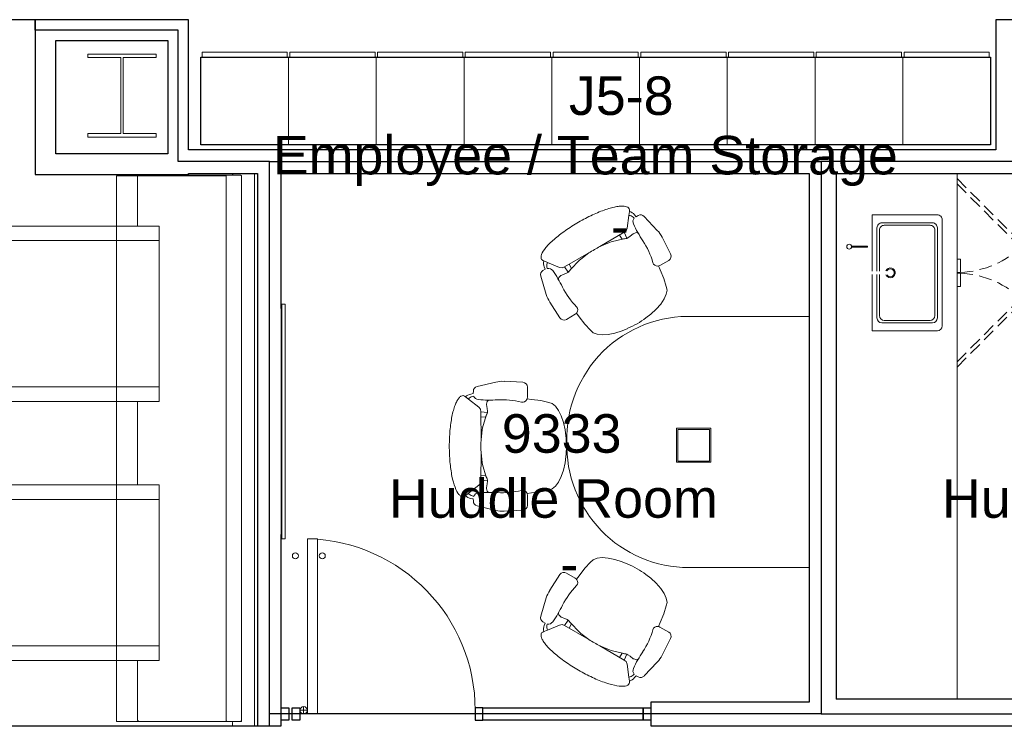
# Model space of a CAD drawing. Header units: inches. Extents: x -1 to 4727, y -3 to 1727.
# Tile 26 of 163: x 1441 to 1643, y 433 to 578. Entities that reach past the tile are written whole.
import ezdxf

# ---------------------------------------------------------------- set-up
doc = ezdxf.new("R2010")
doc.units = ezdxf.units.IN
doc.header["$LTSCALE"] = 42
doc.header["$MEASUREMENT"] = 0
doc.linetypes.add('_ Hidden  _below_ behind_ beyond_', pattern=[0.09375, 0.0625, -0.03125])
doc.layers.get('0').update_dxf_attribs({"linetype": 'CONTINUOUS'})
for name, color, linetype in [('I-DOOR', 9, 'CONTINUOUS'), ('I-EQPM', 8, 'CONTINUOUS'), ('I-FURN', 8, 'CONTINUOUS'), ('I-FURN-CHAR', 9, 'CONTINUOUS'), ('I-FURN-FILE', 9, 'CONTINUOUS'), ('I-GLAZ', 8, 'CONTINUOUS'), ('I-WALL', 8, 'CONTINUOUS'), ('P-FIXT', 8, 'CONTINUOUS'), ('Room Names & IDs', 7, 'CONTINUOUS'), ('S-COLS', 7, 'CONTINUOUS'), ('triLabelLayer', 7, 'CONTINUOUS'), ('triSpaceLayer', 7, 'CONTINUOUS')]:
    doc.layers.add(name, color=color, linetype=linetype)
doc.styles.add('PDF Helvetica', font='Helvetica.ttf')
doc.styles.get("Standard").update_dxf_attribs({"font": 'romans.shx'})

# ---------------------------------------------------------------- blocks, each defined once
blk = doc.blocks.new('CISCO Locker - Generic - CISCO 3-DOOR-2887388-FURNITURE PLAN - FLOOR 09 - WEST')
at = {"lineweight": 9}
for p, q in [((-9, 18), (9, 18)), ((-9, 18), (-9, 0)), ((9, 0), (9, 18)), ((10, 17.75), (9, 17.75)), ((10, 17.75), (10, 0.25)), ((9, 0), (-9, 0)), ((10, 0.25), (9, 0.25))]:
    blk.add_line(p, q, dxfattribs=at)
blk = doc.blocks.new('Cabinet Base - 2 Door - Variable Width x 24_ D-7003350-FURNITURE PLAN - FLOOR 09 - WEST')
at = {"linetype": '_ Hidden  _below_ behind_ beyond_', "lineweight": 9}
for p, q in [((-30.57, -24.12), (-17, -37.7)), ((-29.51, -24.12), (-16.47, -37.17)), ((6.99, -24.12), (-6.06, -37.17)), ((8.05, -24.12), (-5.52, -37.7)), ((-17, -37.7), (-16.47, -37.17)), ((-5.52, -37.7), (-6.06, -37.17))]:
    blk.add_line(p, q, dxfattribs=at)
at = {"lineweight": 9}
for p, q in [((-14.07, -24.76), (-14.07, -24.12)), ((-11.32, -24.12), (-11.32, -24.76)), ((-11.2, -24.76), (-11.2, -24.12)), ((-8.45, -24.12), (-8.45, -24.76)), ((-14.07, -24.85), (-11.32, -24.85)), ((-11.2, -24.85), (-8.45, -24.85))]:
    blk.add_line(p, q, dxfattribs=at)
at = {"lineweight": 9, "flags": 128}
for points in [[(-14.07, -24.83), (-14.07, -24.84), (-14.07, -24.85), (-14.07, -24.84), (-14.07, -24.83), (-14.07, -24.82), (-14.07, -24.8), (-14.07, -24.78), (-14.07, -24.76)], [(-11.32, -24.76), (-11.32, -24.78), (-11.32, -24.8), (-11.32, -24.82), (-11.32, -24.83), (-11.32, -24.84), (-11.32, -24.85), (-11.32, -24.84)], [(-11.2, -24.84), (-11.2, -24.85), (-11.2, -24.84), (-11.2, -24.83), (-11.2, -24.82), (-11.2, -24.8), (-11.2, -24.78), (-11.2, -24.76)], [(-8.45, -24.76), (-8.45, -24.78), (-8.45, -24.8), (-8.45, -24.82), (-8.45, -24.83), (-8.45, -24.84), (-8.45, -24.85), (-8.45, -24.84), (-8.45, -24.83)]]:
    blk.add_lwpolyline(points, dxfattribs=at)
at = {"linetype": '_ Hidden  _below_ behind_ beyond_', "lineweight": 9}
for centre, start, end in [((-30.7, -24), 315, 357.4999), ((8.18, -24), 182.5001, 225)]:
    blk.add_arc(centre, 19.38, start, end, dxfattribs=at)
blk = doc.blocks.new('Chair - Task - Herman Miller - Aeron - Default-V296-FURNITURE PLAN - FLOOR 09 - WEST')
at = {"lineweight": 9}
for p, q in [((-5.69, 12.24), (-1.86, 13.15)), ((-0.16, 13.31), (3.68, 13.11)), ((-8.29, 10.29), (-8.1, 10.14)), ((-7.44, 9.64), (-8.1, 10.14)), ((-6.97, 10.69), (-6.47, 10.79)), ((-6.39, 10.29), (-6.69, 10.2)), ((-6.47, 10.79), (-6.46, 11.29)), ((4.63, 12.11), (4.63, 10.03)), ((-7.44, 9.64), (-5.32, 8.01)), ((-3.74, 8.65), (-3.61, 9.19)), ((-3.74, 8.54), (-3.74, 8.65)), ((-3.63, 7.72), (-3.74, 8.54)), ((-3.61, 9.19), (-3.5, 9.32)), ((-3.5, 9.32), (-3.23, 9.47)), ((4.56, 9.69), (5.45, 9.57)), ((5.45, 9.57), (7.37, 9.36)), ((7.37, 9.36), (9.02, 8.99)), ((9.02, 8.99), (9.73, 8.75)), ((9.73, 8.75), (10.41, 8.19)), ((10.41, 8.19), (11.03, 7.34)), ((-5.32, 8.01), (-4.97, 7.6)), ((-4.97, 7.6), (-4.91, 7.07)), ((-3.57, 6.95), (-4.91, 7.07)), ((-4.91, 7.07), (-4.89, 1.3)), ((-4.56, 3.74), (-3.8, 6.31)), ((-3.8, 6.31), (-3.57, 6.9)), ((-3.57, 7.19), (-3.63, 7.72)), ((-3.57, 6.9), (-3.57, 7.19)), ((11.03, 7.34), (11.57, 6.22)), ((11.57, 6.22), (12.02, 4.89)), ((-4.91, 5.96), (-3.89, 6.02)), ((12.02, 4.89), (12.35, 3.38)), ((-4.89, 1.3), (-4.62, 3.39)), ((-4.62, 3.39), (-4.56, 3.74)), ((12.35, 3.38), (12.51, 2.13)), ((-4.89, -1.3), (-4.91, -7.07)), ((-4.62, -3.39), (-4.89, -1.3)), ((-4.56, -3.74), (-4.62, -3.39)), ((-3.8, -6.31), (-4.56, -3.74)), ((12.35, -3.38), (12.02, -4.89)), ((12.51, -2.13), (12.35, -3.38)), ((-4.91, -5.96), (-3.89, -6.02)), ((12.02, -4.89), (11.57, -6.22)), ((-5.32, -8.01), (-7.44, -9.64)), ((-4.97, -7.6), (-5.32, -8.01)), ((-4.91, -7.07), (-4.97, -7.6)), ((-3.57, -6.95), (-4.91, -7.07)), ((-3.57, -6.9), (-3.8, -6.31)), ((-3.74, -8.54), (-3.63, -7.72)), ((-3.63, -7.72), (-3.57, -7.19)), ((-3.57, -7.19), (-3.57, -6.9)), ((11.03, -7.34), (10.41, -8.19)), ((11.57, -6.22), (11.03, -7.34)), ((-8.1, -10.14), (-7.44, -9.64)), ((-3.74, -8.65), (-3.74, -8.54)), ((-3.61, -9.19), (-3.74, -8.65)), ((-3.5, -9.32), (-3.61, -9.19)), ((-3.23, -9.47), (-3.5, -9.32)), ((5.45, -9.57), (4.56, -9.69)), ((4.63, -10.03), (4.63, -12.11)), ((7.37, -9.36), (5.45, -9.57)), ((9.02, -8.99), (7.37, -9.36)), ((9.73, -8.75), (9.02, -8.99)), ((10.41, -8.19), (9.73, -8.75)), ((-8.1, -10.14), (-8.29, -10.29)), ((-6.47, -10.79), (-6.97, -10.69)), ((-6.69, -10.2), (-6.39, -10.29)), ((-6.46, -11.29), (-6.47, -10.79)), ((-1.86, -13.15), (-5.69, -12.24)), ((3.68, -13.11), (-0.16, -13.31))]:
    blk.add_line(p, q, dxfattribs=at)
for centre, radius, start, end in [((-5.46, 11.27), 1, 103.3925, 178.698), ((-0.47, 7.31), 6, 87.0643, 103.3925), ((3.63, 12.11), 1, 0, 87.0643), ((-8.57, 9.93), 0.45, 52.4809, 89.3775), ((-6.72, 8.74), 1.96, 97.4331, 134.5669), ((-6.33, 8.94), 1.31, 105.9454, 147.8944), ((-5.34, 10.69), 1.13, 200.7831, 264.9363), ((-3.13, 35.67), 26.21, 264.9363, 273.5466), ((-0.51, -6.46), 16, 75.7341, 93.5466), ((3.66, 9.96), 0.937, 255.7341, 335.4422), ((3.63, 10.03), 1, 332.4862, 0), ((17.99, -0.99), 22.97, 159.7776, 162.2357), ((-4.36, 0), 17, 352.8004, 7.1996), ((27.52, 0), 32.43, 177.709, 182.291), ((17.99, 0.99), 22.97, 197.7643, 200.2224), ((-6.33, -8.94), 1.31, 212.1056, 254.0546), ((-5.34, -10.69), 1.13, 95.0637, 159.2169), ((-3.13, -35.67), 26.21, 86.4534, 95.0637), ((-0.51, 6.46), 16, 266.4534, 284.2659), ((3.66, -9.96), 0.937, 24.5578, 104.2659), ((3.63, -10.03), 1, 0, 27.5138), ((-8.57, -9.93), 0.45, 270.6225, 307.5191), ((-6.72, -8.74), 1.96, 225.4331, 262.5669), ((-5.46, -11.27), 1, 181.302, 256.6075), ((3.63, -12.11), 1, 272.9357, 0), ((-0.47, -7.31), 6, 256.6075, 272.9357)]:
    blk.add_arc(centre, radius, start, end, dxfattribs=at)
blk.add_open_spline([(-8.56, -10.38), (-8.71, -10.38), (-9.01, -10.3), (-9.59, -9.79), (-10.25, -8.54), (-10.89, -6.21), (-11.23, -3.75), (-11.37, -1.63), (-11.42, 0.54), (-11.32, 2.72), (-11.1, 4.73), (-10.86, 6.13), (-10.57, 7.37), (-10.23, 8.44), (-9.85, 9.29), (-9.44, 9.92), (-9.01, 10.3), (-8.71, 10.38), (-8.56, 10.38)], degree=3, knots=[-1, -1, -1, -1, -0.95, -0.9, -0.8, -0.7, -0.6, -0.55, -0.5, -0.4, -0.35, -0.3, -0.25, -0.2, -0.15, -0.1, -0.05, 0, 0, 0, 0], dxfattribs=at)
blk = doc.blocks.new('Chair - Task - Herman Miller - Aeron - Default-V280-FURNITURE PLAN - FLOOR 09 - WEST')
at = {"lineweight": 9}
for p, q in [((-1.86, 13.15), (-5.69, 12.24)), ((3.68, 13.11), (-0.16, 13.31)), ((-8.1, 10.14), (-8.29, 10.29)), ((-8.1, 10.14), (-7.44, 9.64)), ((-6.47, 10.79), (-6.97, 10.69)), ((-6.69, 10.2), (-6.39, 10.29)), ((-6.46, 11.29), (-6.47, 10.79)), ((4.63, 10.03), (4.63, 12.11)), ((-5.32, 8.01), (-7.44, 9.64)), ((-3.61, 9.19), (-3.74, 8.65)), ((-3.74, 8.65), (-3.74, 8.54)), ((-3.74, 8.54), (-3.63, 7.72)), ((-3.5, 9.32), (-3.61, 9.19)), ((-3.23, 9.47), (-3.5, 9.32)), ((5.45, 9.57), (4.56, 9.69)), ((7.37, 9.36), (5.45, 9.57)), ((9.02, 8.99), (7.37, 9.36)), ((9.73, 8.75), (9.02, 8.99)), ((10.41, 8.19), (9.73, 8.75)), ((11.03, 7.34), (10.41, 8.19)), ((-4.97, 7.6), (-5.32, 8.01)), ((-4.91, 7.07), (-4.97, 7.6)), ((-3.57, 6.95), (-4.91, 7.07)), ((-4.89, 1.3), (-4.91, 7.07)), ((-3.8, 6.31), (-4.56, 3.74)), ((-3.57, 6.9), (-3.8, 6.31)), ((-3.63, 7.72), (-3.57, 7.19)), ((-3.57, 7.19), (-3.57, 6.9)), ((11.57, 6.22), (11.03, 7.34)), ((12.02, 4.89), (11.57, 6.22)), ((-4.91, 5.96), (-3.89, 6.02)), ((12.35, 3.38), (12.02, 4.89)), ((-4.62, 3.39), (-4.89, 1.3)), ((-4.56, 3.74), (-4.62, 3.39)), ((12.51, 2.13), (12.35, 3.38)), ((-4.91, -7.07), (-4.89, -1.3)), ((-4.89, -1.3), (-4.62, -3.39)), ((-4.62, -3.39), (-4.56, -3.74)), ((-4.56, -3.74), (-3.8, -6.31)), ((12.02, -4.89), (12.35, -3.38)), ((12.35, -3.38), (12.51, -2.13)), ((-4.91, -5.96), (-3.89, -6.02)), ((11.57, -6.22), (12.02, -4.89)), ((-7.44, -9.64), (-5.32, -8.01)), ((-5.32, -8.01), (-4.97, -7.6)), ((-4.97, -7.6), (-4.91, -7.07)), ((-3.57, -6.95), (-4.91, -7.07)), ((-3.8, -6.31), (-3.57, -6.9)), ((-3.63, -7.72), (-3.74, -8.54)), ((-3.57, -7.19), (-3.63, -7.72)), ((-3.57, -6.9), (-3.57, -7.19)), ((10.41, -8.19), (11.03, -7.34)), ((11.03, -7.34), (11.57, -6.22)), ((-7.44, -9.64), (-8.1, -10.14)), ((-3.74, -8.54), (-3.74, -8.65)), ((-3.74, -8.65), (-3.61, -9.19)), ((-3.61, -9.19), (-3.5, -9.32)), ((-3.5, -9.32), (-3.23, -9.47)), ((4.56, -9.69), (5.45, -9.57)), ((4.63, -12.11), (4.63, -10.03)), ((5.45, -9.57), (7.37, -9.36)), ((7.37, -9.36), (9.02, -8.99)), ((9.02, -8.99), (9.73, -8.75)), ((9.73, -8.75), (10.41, -8.19)), ((-8.29, -10.29), (-8.1, -10.14)), ((-6.97, -10.69), (-6.47, -10.79)), ((-6.39, -10.29), (-6.69, -10.2)), ((-6.47, -10.79), (-6.46, -11.29)), ((-5.69, -12.24), (-1.86, -13.15)), ((-0.16, -13.31), (3.68, -13.11))]:
    blk.add_line(p, q, dxfattribs=at)
for centre, radius, start, end in [((-5.46, 11.27), 1, 103.3925, 178.698), ((-0.47, 7.31), 6, 87.0643, 103.3925), ((3.63, 12.11), 1, 0, 87.0643), ((-8.57, 9.93), 0.45, 52.4809, 89.3775), ((-6.72, 8.74), 1.96, 97.4331, 134.5669), ((-6.33, 8.94), 1.31, 105.9454, 147.8944), ((-5.34, 10.69), 1.13, 200.7831, 264.9363), ((-3.13, 35.67), 26.21, 264.9363, 273.5466), ((-0.51, -6.46), 16, 75.7341, 93.5466), ((3.66, 9.96), 0.937, 255.7341, 335.4422), ((3.63, 10.03), 1, 332.4862, 360), ((17.99, -0.99), 22.97, 159.7776, 162.2357), ((-4.36, 0), 17, 352.8004, 7.1996), ((27.52, 0), 32.43, 177.709, 182.291), ((17.99, 0.99), 22.97, 197.7643, 200.2224), ((-6.33, -8.94), 1.31, 212.1056, 254.0546), ((-5.34, -10.69), 1.13, 95.0637, 159.2169), ((-3.13, -35.67), 26.21, 86.4534, 95.0637), ((-0.51, 6.46), 16, 266.4534, 284.2659), ((3.66, -9.96), 0.937, 24.5578, 104.2659), ((3.63, -10.03), 1, 360, 27.5138), ((-8.57, -9.93), 0.45, 270.6225, 307.5191), ((-6.72, -8.74), 1.96, 225.4331, 262.5669), ((-5.46, -11.27), 1, 181.302, 256.6075), ((3.63, -12.11), 1, 272.9357, 360), ((-0.47, -7.31), 6, 256.6075, 272.9357)]:
    blk.add_arc(centre, radius, start, end, dxfattribs=at)
blk.add_open_spline([(-8.56, 10.38), (-8.71, 10.38), (-9.01, 10.3), (-9.44, 9.92), (-9.85, 9.29), (-10.23, 8.44), (-10.57, 7.37), (-10.86, 6.13), (-11.1, 4.73), (-11.32, 2.72), (-11.42, 0.54), (-11.37, -1.63), (-11.23, -3.75), (-10.89, -6.21), (-10.25, -8.54), (-9.59, -9.79), (-9.01, -10.3), (-8.71, -10.38), (-8.56, -10.38)], degree=3, knots=[0, 0, 0, 0, 0.05, 0.1, 0.15, 0.2, 0.25, 0.3, 0.35, 0.4, 0.5, 0.55, 0.6, 0.7, 0.8, 0.9, 0.95, 1, 1, 1, 1], dxfattribs=at)
blk = doc.blocks.new('Board-Presentation-Egan_Visual-Aluminum_Frame_Markerboard - 24w x 36h - EganBoard Porcelain Curved Frame-4204276-FURNITURE PLAN - FLOOR 09 - WEST')
at = {"lineweight": 9}
for p, q in [((-1.31, -0.03), (-1.31, 0.59)), ((-1.28, 0.62), (46.78, 0.62)), ((46.81, 0.59), (46.81, -0.03)), ((46.78, -0.06), (-1.28, -0.06)), ((-0.68, -0.06), (-1.28, -0.06)), ((-0.68, -0.11), (-0.68, -0.06)), ((46.15, -0.14), (-0.65, -0.14)), ((-0.43, -0.14), (-0.65, -0.14)), ((-0.43, -0.17), (-0.43, -0.14)), ((45.9, -0.2), (-0.4, -0.2)), ((45.93, -0.14), (45.93, -0.17)), ((46.15, -0.14), (45.93, -0.14)), ((46.18, -0.06), (46.18, -0.11)), ((46.78, -0.06), (46.18, -0.06))]:
    blk.add_line(p, q, dxfattribs=at)
for centre, radius, start, end in [((-1.28, 0.59), 0.03, 90, 180), ((46.78, 0.59), 0.03, 360, 90), ((-1.28, -0.03), 0.03, 180, 270), ((-0.65, -0.11), 0.03, 180, 270), ((-0.4, -0.17), 0.027, 180, 270), ((45.9, -0.17), 0.027, 270, 360), ((46.15, -0.11), 0.03, 270, 0), ((46.78, -0.03), 0.03, 270, 0)]:
    blk.add_arc(centre, radius, start, end, dxfattribs=at)
blk = doc.blocks.new('3P Huddle Table25 - 3P Huddle Table-5832200-FURNITURE PLAN - FLOOR 09 - WEST')
at = {"lineweight": 9}
for p, q in [((1865.83, 1133.47), (1842.06, 1133.47)), ((1838.6, 1103.56), (1838.6, 1110.56)), ((1838.6, 1110.56), (1845.6, 1110.56)), ((1845.35, 1110.31), (1838.85, 1110.31)), ((1838.85, 1110.31), (1838.85, 1103.81)), ((1845.35, 1103.81), (1845.35, 1110.31)), ((1845.6, 1110.56), (1845.6, 1103.56)), ((1845.6, 1103.56), (1838.6, 1103.56)), ((1838.85, 1103.81), (1845.35, 1103.81)), ((1841.08, 1081.99), (1865.83, 1081.99))]:
    blk.add_line(p, q, dxfattribs=at)
for centre, start, end in [((1841.08, 1108.49), 87.7402, 181.7191), ((1841.08, 1106.99), 178.2809, 270)]:
    blk.add_arc(centre, 25, start, end, dxfattribs=at)
blk = doc.blocks.new('Door CW - Single - Offset Pivot Hinge - Single Swing - w Rails - Default - Interior CISCO-7565961-FURNITURE PLAN - FLOOR 09 - WEST')
at = {"lineweight": 9}
for p, q in [((14.38, -35.92), (14.38, 0)), ((14.38, 0), (16.37, 0)), ((16.37, -35.92), (16.37, 0)), ((17.19, -1.5), (17.19, 0)), ((16.44, -0.75), (17.94, -0.75)), ((14.38, -35.92), (16.37, -35.92))]:
    blk.add_line(p, q, dxfattribs=at)
for centre, radius in [((17.19, -0.75), 0.75), ((13.37, -32.42), 0.625), ((18.87, -32.42), 0.625)]:
    blk.add_circle(centre, radius, dxfattribs=at)
blk.add_arc((17.19, -0.75), 35.19, 180, 268.2697, dxfattribs=at)
blk = doc.blocks.new('Furniture - Table - Cafe - WCI - Regency_Bistro booth table - 35x36-4973360-FURNITURE PLAN - FLOOR 09 - WEST')
at = {"lineweight": 9}
for p, q in [((20.87, 18), (-15.13, 18)), ((-15.13, 18), (-15.13, -18)), ((20.87, -18), (20.87, 18)), ((-15.13, 15), (20.87, 15)), ((-15.13, -15), (-15.13, 15)), ((20.87, 15), (20.87, -15)), ((20.87, -15), (-15.13, -15)), ((-15.13, -18), (20.87, -18))]:
    blk.add_line(p, q, dxfattribs=at)
blk = doc.blocks.new('Banquette - Single - Upholstered Only-28in - 9 6-6049178-FURNITURE PLAN - FLOOR 09 - WEST')
at = {"lineweight": 9}
for p, q in [((56.75, 24), (-56.34, 24)), ((-52, 24), (50, 24)), ((57, 19.75), (57, 23.75)), ((-56, 21.23), (-56, 18.34)), ((-56, 19.75), (-56, 21.11)), ((55.83, 21.36), (-55.87, 21.36)), ((-55.75, 21.36), (55.75, 21.36)), ((56, 18.36), (56, 21.2)), ((56, 21.11), (56, 19.75)), ((-56.34, 19.5), (-56.25, 19.5)), ((-55.88, 18.22), (55.85, 18.22)), ((-55.88, 18.22), (-55.88, -4.27)), ((56, -4.27), (56, 18.22)), ((56.25, 19.5), (56.75, 19.5)), ((-56, 0.57), (-56, 0.5)), ((-56, 0.5), (-56, 0.54)), ((-56, 0.38), (-56, 0.45)), ((-55.88, 0.21), (-55.88, -4.27)), ((-55.63, 0), (-45.57, 0)), ((-9.57, 0), (7.49, 0)), ((43.49, 0), (55.63, 0)), ((56, 0.5), (56, 0.57)), ((56, 0.54), (56, 0.5)), ((56, -4.27), (56, 0.5)), ((56, 0.45), (56, 0.38)), ((-55.88, -4.27), (56, -4.27)), ((-55.88, -4.27), (-45.57, -4.27)), ((-9.57, -4.27), (7.49, -4.27)), ((43.49, -4.27), (56, -4.27))]:
    blk.add_line(p, q, dxfattribs=at)
at = {"lineweight": 9, "flags": 128}
for points in [[(-56, 18.3), (-56, 18.14), (-56, 17.98), (-56, 17.81), (-56, 17.64), (-56, 17.46), (-56, 17.28), (-56, 17.1), (-56, 16.92), (-56, 16.73), (-56, 16.55), (-56, 16.49)], [(56, 16.49), (56, 16.67), (56, 16.86), (56, 17.04), (56, 17.23), (56, 17.41), (56, 17.58), (56, 17.75), (56, 17.92), (56, 18.09), (56, 18.25), (56, 18.36)], [(-56, 16.49), (-56, 15.87), (-56, 15.24), (-56, 14.9)], [(56, 14.9), (56, 15.52), (56, 16.14), (56, 16.49)], [(-56, 14.9), (-56, 12.53), (-56, 10.17), (-56, 7.79), (-56, 5.42), (-56, 3.99)], [(56, 3.99), (56, 6.35), (56, 8.72), (56, 11.1), (56, 13.46), (56, 14.9)], [(-56, 3.99), (-56, 3.42), (-56, 2.86), (-56, 2.31), (-56, 1.75), (-56, 1.21), (-56, 0.67), (-56, 0.58)], [(56, 0.58), (56, 1.12), (56, 1.67), (56, 2.22), (56, 2.78), (56, 3.34), (56, 3.9), (56, 3.99)], [(-56, 0.58), (-56, 0.58), (-56, 0.57), (-56, 0.56), (-56, 0.55), (-56, 0.54), (-56, 0.53), (-56, 0.52), (-56, 0.51), (-56, 0.51), (-56, 0.5), (-56, 0.49), (-56, 0.48), (-56, 0.48), (-56, 0.47), (-56, 0.47), (-56, 0.46), (-56, 0.45), (-56, 0.45), (-56, 0.44), (-56, 0.44), (-56, 0.44), (-56, 0.43), (-56, 0.43), (-56, 0.43), (-56, 0.42), (-56, 0.42), (-56, 0.42)], [(-56, 0.45), (-56, 0.45), (-56, 0.45), (-56, 0.45), (-56, 0.46), (-56, 0.46), (-56, 0.46), (-56, 0.47), (-56, 0.47), (-56, 0.48), (-56, 0.48), (-56, 0.49), (-56, 0.5)], [(-56, 0.42), (-56, 0.4), (-56, 0.39), (-56, 0.38), (-56, 0.38), (-56, 0.38)], [(-55.63, 0), (-55.64, 0), (-55.65, 0), (-55.67, 0), (-55.68, 0), (-55.7, 0.01), (-55.71, 0.01), (-55.73, 0.01), (-55.74, 0.02), (-55.76, 0.02), (-55.77, 0.03), (-55.78, 0.04), (-55.8, 0.04), (-55.81, 0.05), (-55.82, 0.06), (-55.84, 0.07), (-55.85, 0.07), (-55.86, 0.08), (-55.87, 0.09), (-55.88, 0.1), (-55.89, 0.11), (-55.9, 0.12), (-55.91, 0.14), (-55.92, 0.15), (-55.93, 0.16), (-55.94, 0.17), (-55.95, 0.19), (-55.96, 0.2), (-55.96, 0.21), (-55.97, 0.23), (-55.97, 0.24), (-55.98, 0.25), (-55.98, 0.27), (-55.99, 0.28), (-55.99, 0.3), (-55.99, 0.31), (-56, 0.33), (-56, 0.34), (-56, 0.36), (-56, 0.37), (-56, 0.38)], [(56, 0.38), (56, 0.36), (56, 0.35), (56, 0.33), (56, 0.32), (55.99, 0.3), (55.99, 0.29), (55.99, 0.27), (55.98, 0.26), (55.98, 0.24), (55.97, 0.23), (55.96, 0.22), (55.96, 0.2), (55.95, 0.19), (55.94, 0.18), (55.93, 0.16), (55.93, 0.15), (55.92, 0.14), (55.91, 0.13), (55.9, 0.12), (55.89, 0.11), (55.88, 0.1), (55.86, 0.09), (55.85, 0.08), (55.84, 0.07), (55.83, 0.06), (55.81, 0.05), (55.8, 0.04), (55.79, 0.04), (55.77, 0.03), (55.76, 0.03), (55.75, 0.02), (55.73, 0.02), (55.72, 0.01), (55.7, 0.01), (55.69, 0.01), (55.67, 0), (55.66, 0), (55.64, 0), (55.63, 0), (55.63, 0)], [(56, 0.42), (56, 0.42), (56, 0.42), (56, 0.43), (56, 0.43), (56, 0.43), (56, 0.44), (56, 0.44), (56, 0.45), (56, 0.45), (56, 0.46), (56, 0.46), (56, 0.47), (56, 0.47), (56, 0.48), (56, 0.49), (56, 0.49), (56, 0.5), (56, 0.51), (56, 0.52), (56, 0.53), (56, 0.53), (56, 0.54), (56, 0.55), (56, 0.56), (56, 0.57), (56, 0.58), (56, 0.58)], [(56, 0.5), (56, 0.49), (56, 0.49), (56, 0.48), (56, 0.47), (56, 0.47), (56, 0.46), (56, 0.46), (56, 0.46), (56, 0.45), (56, 0.45), (56, 0.45), (56, 0.45), (56, 0.45)], [(56, 0.38), (56, 0.38), (56, 0.38), (56, 0.4), (56, 0.41), (56, 0.42)]]:
    blk.add_lwpolyline(points, dxfattribs=at)
at = {"lineweight": 9}
for centre, radius, start, end in [((56.75, 23.75), 0.25, 360, 90), ((-55.75, 21.11), 0.25, 90, 180), ((-55.87, 21.23), 0.13, 90, 180), ((55.75, 21.11), 0.25, 360, 90), ((55.83, 21.2), 0.168, 360, 90), ((-56.25, 19.75), 0.25, 270, 0), ((-55.88, 18.34), 0.12, 180, 270), ((55.85, 18.36), 0.145, 270, 360), ((56.25, 19.75), 0.25, 180, 270), ((56.75, 19.75), 0.25, 270, 0)]:
    blk.add_arc(centre, radius, start, end, dxfattribs=at)
blk = doc.blocks.new('Countertop - Straight - 25_ Depth-6656731-FURNITURE PLAN - FLOOR 09 - WEST')
at = {"lineweight": 9}
blk.add_line((-46.64, -25), (61.11, -25), dxfattribs=at)
blk = doc.blocks.new('Rectangle_Undercounter_Lavatory_-_TOTO_-_LT191 2012 - PF05 SINK-V322-FURNITURE PLAN - FLOOR 09 - WEST')
at = {"lineweight": 9}
for p, q in [((-0.37, 7.19), (-11.87, 7.19)), ((-11.87, 7.19), (-11.87, -6.19)), ((-9.25, 6.19), (-0.37, 6.19)), ((11.88, 7.19), (0.37, 7.19)), ((0.37, 6.19), (9.25, 6.19)), ((11.88, -6.19), (11.88, 7.19)), ((-10.25, -5.19), (-10.25, 5.19)), ((-9.75, 4.69), (-9.75, -4.69)), ((-9.75, 4.69), (-9.75, -4.69)), ((-0.37, 5.69), (-8.75, 5.69)), ((8.75, 5.69), (0.37, 5.69)), ((9.75, -4.69), (9.75, 4.69)), ((10.25, 5.19), (10.25, -5.19)), ((-8.75, -5.69), (8.75, -5.69)), ((-10.87, -7.19), (10.88, -7.19)), ((-9.25, -6.19), (9.25, -6.19))]:
    blk.add_line(p, q, dxfattribs=at)
for centre, radius, start, end in [((-9.25, 5.19), 1, 90, 180), ((-9.25, 5.19), 1, 90, 180), ((9.25, 5.19), 1, 0, 90), ((-8.75, 4.69), 1, 90, 180), ((-8.75, 4.69), 1, 90, 180), ((0, 3.45), 1, 180, 66.3294), ((0, 3.45), 1, 113.8022, 180), ((0, 3.45), 0.807, 119.4914, 270), ((0, 3.45), 0.807, 270, 60.9648), ((8.75, 4.69), 1, 0, 90), ((-9.25, -5.19), 1, 180, 270), ((-8.75, -4.69), 1, 180, 270), ((8.75, -4.69), 1, 270, 0), ((9.25, -5.19), 1, 270, 0), ((-10.87, -6.19), 1, 180, 270), ((10.88, -6.19), 1, 270, 360)]:
    blk.add_arc(centre, radius, start, end, dxfattribs=at)
blk = doc.blocks.new('Bathroom - Soap Dispenser - TA07_Soap Dispenser-7302558-FURNITURE PLAN - FLOOR 09 - WEST')
at = {"lineweight": 9}
for p, q in [((-0.13, -0.46), (-0.13, -3.75)), ((0.13, -3.75), (0.13, -0.48))]:
    blk.add_line(p, q, dxfattribs=at)
for start, end in [(360, 180), (180, 360)]:
    blk.add_arc((0, 0), 0.5, start, end, dxfattribs=at)
for start_param, end_param in [(1.570796, 4.712389), (4.712389, 7.853982)]:
    blk.add_ellipse((0, -3.75), major_axis=(0.131, 0), ratio=0.258819, start_param=start_param, end_param=end_param, dxfattribs=at)
blk = doc.blocks.new('W-Wide Flange-Column - W14X100-2731375-FURNITURE PLAN - FLOOR 09 - WEST')
at = {"lineweight": 18}
for p, q in [((-7, 8.5), (7, 8.5)), ((-7, 7.79), (-7, 8.5)), ((7, 8.5), (7, 7.79)), ((-0.22, 7.79), (-7, 7.79)), ((-0.22, -7.79), (-0.22, 7.79)), ((0.22, 7.79), (0.22, -7.79)), ((7, 7.79), (0.22, 7.79)), ((-7, -7.79), (-0.22, -7.79)), ((-7, -8.5), (-7, -7.79)), ((0.22, -7.79), (7, -7.79)), ((7, -7.79), (7, -8.5)), ((7, -8.5), (-7, -8.5))]:
    blk.add_line(p, q, dxfattribs=at)
blk = doc.blocks.new('columns')
at = {"layer": 'S-COLS'}
blk.add_blockref('W-Wide Flange-Column - W14X100-2731375-FURNITURE PLAN - FLOOR 09 - WEST', (1929.51, 142), dxfattribs=at)

msp = doc.modelspace()

# ---------------------------------------------------------------- linework, layer by layer
at = {"layer": 'I-DOOR'}
for points in [[(1494.56, 436.47), (1496.12, 436.47), (1496.12, 433.97), (1494.56, 433.97)], [(1496.78, 436.47), (1498.34, 436.47), (1498.34, 433.97), (1496.78, 433.97)]]:
    msp.add_lwpolyline(points, close=True, dxfattribs=at)
at = {"layer": 'I-GLAZ'}
for points in [[(1535.91, 436.47), (1534.34, 436.47), (1534.34, 433.97), (1535.91, 433.97)], [(1535.91, 436.47), (1568.78, 436.47), (1568.78, 433.97), (1535.91, 433.97)], [(1568.78, 436.47), (1570.34, 436.47), (1570.34, 433.97), (1568.78, 433.97)]]:
    msp.add_lwpolyline(points, close=True, dxfattribs=at)
at = {"layer": 'I-WALL'}
for p, q in [((1444.06, 577.56), (1444.06, 545.81)), ((1475.56, 577.56), (1444.06, 577.56)), ((1475.56, 550.91), (1475.56, 577.56)), ((1641.12, 577.56), (1641.12, 550.91)), ((1646, 577.56), (1641.12, 577.56)), ((1448.31, 550.06), (1448.31, 573.31)), ((1448.31, 573.31), (1471.31, 573.31)), ((1471.31, 573.31), (1471.31, 550.06)), ((1471.31, 550.06), (1448.31, 550.06)), ((1641.12, 550.91), (1475.56, 550.91)), ((1444.06, 545.81), (1475.56, 545.81)), ((1475.56, 546.03), (1489.69, 546.03)), ((1475.56, 545.81), (1475.56, 546.03)), ((1489.69, 546.03), (1489.69, 432.78)), ((1494.56, 546.03), (1602.87, 546.03)), ((1494.56, 518.34), (1494.56, 546.03)), ((1602.87, 546.03), (1602.87, 437.66)), ((1608.37, 546.03), (1660.33, 546.03)), ((1608.37, 546.03), (1608.37, 438.28)), ((1494.56, 432.78), (1494.56, 472.04)), ((1602.87, 437.66), (1570.34, 437.66)), ((1570.34, 437.66), (1570.34, 432.78)), ((1715.87, 438.28), (1608.37, 438.28)), ((1489.69, 432.78), (1494.56, 432.78)), ((1570.34, 432.78), (1721.37, 432.78))]:
    msp.add_line(p, q, dxfattribs=at)
at = {"layer": 'triSpaceLayer'}
for points in [[(1218.5, 577.56), (1218.5, 432.78), (1492.12, 432.78), (1492.12, 548.47), (1473.44, 548.47), (1473.44, 575.44), (1444.06, 575.44), (1444.06, 577.56)], [(1640.05, 551.88), (1478.05, 551.88), (1478.05, 569.88), (1640.05, 569.88)], [(1492.12, 548.47), (1605.31, 548.47), (1605.31, 435.22), (1492.12, 435.22)], [(1605.31, 435.22), (1718.31, 435.22), (1718.31, 548.47), (1605.31, 548.47)]]:
    msp.add_lwpolyline(points, close=True, dxfattribs=at)

# ---------------------------------------------------------------- block references
at = {"layer": 'I-DOOR', "rotation": 180}
msp.add_blockref('Door CW - Single - Offset Pivot Hinge - Single Swing - w Rails - Default - Interior CISCO-7565961-FURNITURE PLAN - FLOOR 09 - WEST', (1516.34, 435.22), dxfattribs=at)
at = {"layer": 'I-EQPM', "lineweight": 9, "rotation": 270.0000000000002}
msp.add_blockref('Board-Presentation-Egan_Visual-Aluminum_Frame_Markerboard - 24w x 36h - EganBoard Porcelain Curved Frame-4204276-FURNITURE PLAN - FLOOR 09 - WEST', (1494.76, 517.94), dxfattribs=at)
at = {"layer": 'I-FURN'}
for name, p, rotation in [('Banquette - Single - Upholstered Only-28in - 9 6-6049178-FURNITURE PLAN - FLOOR 09 - WEST', (1465.06, 489.69), 270.0000000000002), ('Furniture - Table - Cafe - WCI - Regency_Bistro booth table - 35x36-4973360-FURNITURE PLAN - FLOOR 09 - WEST', (1454.35, 517.26), 180), ('Furniture - Table - Cafe - WCI - Regency_Bistro booth table - 35x36-4973360-FURNITURE PLAN - FLOOR 09 - WEST', (1454.35, 464.19), 180)]:
    msp.add_blockref(name, p, dxfattribs=dict(at, rotation=rotation))
at = {"layer": 'I-FURN', "lineweight": 9}
for name, p, rotation in [('Countertop - Straight - 25_ Depth-6656731-FURNITURE PLAN - FLOOR 09 - WEST', (1608.19, 484.92), 89.99999999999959), ('Cabinet Base - 2 Door - Variable Width x 24_ D-7003350-FURNITURE PLAN - FLOOR 09 - WEST', (1609.06, 536.92), 89.99999999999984)]:
    msp.add_blockref(name, p, dxfattribs=dict(at, rotation=rotation))
at = {"layer": 'I-FURN'}
msp.add_blockref('3P Huddle Table25 - 3P Huddle Table-5832200-FURNITURE PLAN - FLOOR 09 - WEST', (-262.95, -616.75), dxfattribs=at)
at = {"layer": 'I-FURN-CHAR'}
for name, p, rotation in [('Chair - Task - Herman Miller - Aeron - Default-V296-FURNITURE PLAN - FLOOR 09 - WEST', (1561.24, 526.18), 299.9999999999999), ('Chair - Task - Herman Miller - Aeron - Default-V280-FURNITURE PLAN - FLOOR 09 - WEST', (1561.24, 454.05), 60.00000000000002)]:
    msp.add_blockref(name, p, dxfattribs=dict(at, rotation=rotation))
msp.add_blockref('Chair - Task - Herman Miller - Aeron - Default-V296-FURNITURE PLAN - FLOOR 09 - WEST', (1540.42, 490.11), dxfattribs=at)
at = {"layer": 'I-FURN-FILE', "rotation": 89.99999999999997}
for p in [(1496.05, 560.88), (1514.05, 560.88), (1532.05, 560.88), (1550.05, 560.88), (1568.05, 560.88), (1586.05, 560.88), (1604.05, 560.88), (1622.05, 560.88), (1640.05, 560.88)]:
    msp.add_blockref('CISCO Locker - Generic - CISCO 3-DOOR-2887388-FURNITURE PLAN - FLOOR 09 - WEST', p, dxfattribs=at)
at = {"layer": 'P-FIXT', "rotation": 89.99999999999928}
msp.add_blockref('Rectangle_Undercounter_Lavatory_-_TOTO_-_LT191 2012 - PF05 SINK-V322-FURNITURE PLAN - FLOOR 09 - WEST', (1622.95, 525.66), dxfattribs=at)
at = {"layer": 'P-FIXT', "lineweight": 9, "rotation": 89.9999999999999}
msp.add_blockref('Bathroom - Soap Dispenser - TA07_Soap Dispenser-7302558-FURNITURE PLAN - FLOOR 09 - WEST', (1611.06, 531.03), dxfattribs=at)
at = {"layer": 'S-COLS'}
msp.add_blockref('columns', (-467.63, 420), dxfattribs=at)

# ---------------------------------------------------------------- texts
at = {"layer": 'Room Names & IDs', "attachment_point": 4, "style": 'PDF Helvetica'}
for s, insert, char_height in [('J5-8', (1553.56, 561.93), 7.902), ('Employee / Team Storage', (1492.81, 548.6), 7.9024), ('-', (1562.19, 535.27), 7.9), ('9333', (1539.8, 492.67), 7.902), ('Huddle Room', (1516.62, 479.34), 7.9024), ('Huddle Room', (1630.08, 479.34), 7.9024), ('-', (1551.82, 466.01), 7.9)]:
    msp.add_mtext(s, dxfattribs=dict(at, insert=insert, char_height=char_height))
at = {"layer": 'triLabelLayer', "color": 7, "char_height": 10, "attachment_point": 5}
for insert in [(1559.05, 560.88), (1548.72, 491.84)]:
    msp.add_mtext('{\\fSansSerif;\\H0.01;}', dxfattribs=dict(at, insert=insert))

doc.saveas('drawing.dxf')
